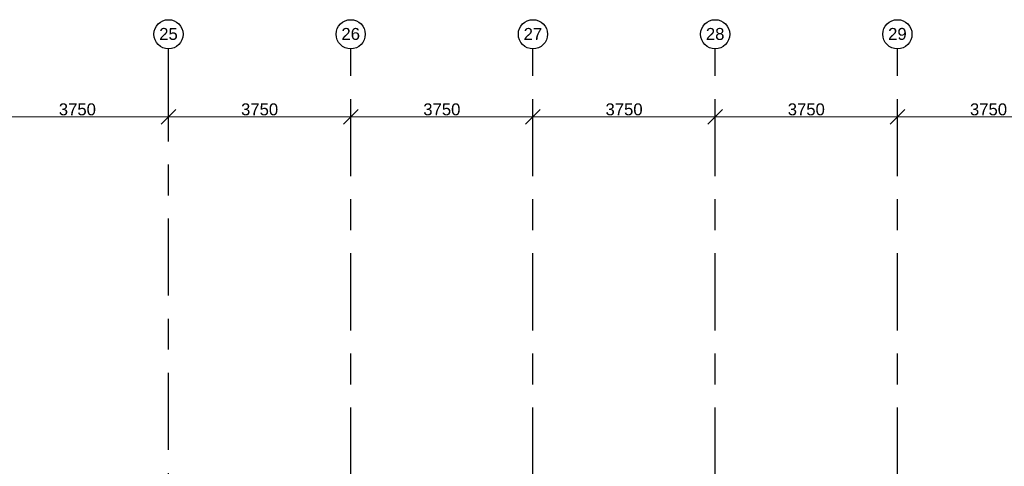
# Model space of a CAD drawing. Header units: millimetres. Extents: x -5940 to 121280, y -35718 to 26615.
# Tile 51 of 52: x 86938 to 107200, y 17423 to 26615. Entities that reach past the tile are written whole.
import ezdxf

# ---------------------------------------------------------------- set-up
doc = ezdxf.new("R2010")
doc.units = ezdxf.units.MM
doc.header["$LTSCALE"] = 100
doc.linetypes.add('Center', pattern=[31.75, 6.35, -4.7625, 15.875, -4.7625])
doc.layers.add('BL$7----_MAATVOERING', color=1, linetype='Continuous')
doc.layers.add('BL$7----_STRAMIEN', color=8, linetype='Continuous')
doc.styles.add('Arial_2', font='arial.ttf', dxfattribs={"height": 245.883234})
doc.dimstyles.new('2_5mm_stramien', dxfattribs={"dimscale": 304.8, "dimtxt": 250, "dimasz": 0.984252, "dimexe": 0.656168, "dimexo": 0.0625, "dimgap": 0.082021, "dimtad": 1, "dimdec": 0, "dimzin": 0, "dimdsep": 46, "dimtxsty": 'Arial_2', "dimblk1": 'OBLIQUE', "dimblk2": 'OBLIQUE', "dimsah": 1, "dimcen": 0.09, "dimdle": 0.82021, "dimazin": 0, "dimtfac": 1, "dimtdec": 4, "dimtix": 1, "dimtmove": 0, "dimatfit": 3, "dimfxl": 0.656168, "dimfxlon": 1, "dimtvp": 1, "dimtolj": 1, "dimtzin": 0, "dimlwd": 13, "dimlwe": 13, "dimarcsym": 2})

# ---------------------------------------------------------------- blocks, each defined once
blk = doc.blocks.new('Grid - r_3_0mm-7309776-_--_101 1e verdieping')
at = {"color": 0, "linetype": 'ByBlock', "lineweight": -2}
blk.add_circle((0, 0), 3, dxfattribs=at)
blk = doc.blocks.new('_Oblique')
at = {"color": 0, "linetype": 'ByBlock', "lineweight": -2}
blk.add_line((-0.5, -0.5), (0.5, 0.5), dxfattribs=at)
blk = doc.blocks.new('DIMBLOCK24-_--_101 1e verdieping')
at = {"layer": 'BL$7----_MAATVOERING', "color": 0, "lineweight": 13, "transparency": 16777216}
for p, q in [((86250, 24436), (86250, 24817)), ((90000, 24436), (90000, 24817)), ((86000, 24617), (90250, 24617))]:
    blk.add_line(p, q, dxfattribs=at)
at = {"layer": 'Defpoints', "color": 0, "transparency": 16777216}
for p in [(90000, 24617), (86250, 24417), (90000, 24417)]:
    blk.add_point(p, dxfattribs=at)
at = {"layer": 'BL$7----_MAATVOERING', "color": 0, "lineweight": 13, "transparency": 16777216, "xscale": 300, "yscale": 300, "zscale": 300, "rotation": 180}
blk.add_blockref('_Oblique', (86250, 24617), dxfattribs=at)
at = {"layer": 'BL$7----_MAATVOERING', "color": 0, "lineweight": 13, "transparency": 16777216, "xscale": 300, "yscale": 300, "zscale": 300}
blk.add_blockref('_Oblique', (90000, 24617), dxfattribs=at)
at = {"layer": 'BL$7----_MAATVOERING', "color": 0, "transparency": 16777216, "insert": (88125, 24768), "char_height": 245.9, "width": 904.62, "attachment_point": 5, "style": 'Arial_2'}
blk.add_mtext('\\A1;3750', dxfattribs=at)
blk = doc.blocks.new('DIMBLOCK25-_--_101 1e verdieping')
at = {"layer": 'BL$7----_MAATVOERING', "color": 0, "lineweight": 13, "transparency": 16777216}
for p, q in [((90000, 24436), (90000, 24817)), ((93750, 24436), (93750, 24817)), ((89750, 24617), (94000, 24617))]:
    blk.add_line(p, q, dxfattribs=at)
at = {"layer": 'Defpoints', "color": 0, "transparency": 16777216}
for p in [(93750, 24617), (90000, 24417), (93750, 24417)]:
    blk.add_point(p, dxfattribs=at)
at = {"layer": 'BL$7----_MAATVOERING', "color": 0, "lineweight": 13, "transparency": 16777216, "xscale": 300, "yscale": 300, "zscale": 300, "rotation": 180}
blk.add_blockref('_Oblique', (90000, 24617), dxfattribs=at)
at = {"layer": 'BL$7----_MAATVOERING', "color": 0, "lineweight": 13, "transparency": 16777216, "xscale": 300, "yscale": 300, "zscale": 300}
blk.add_blockref('_Oblique', (93750, 24617), dxfattribs=at)
at = {"layer": 'BL$7----_MAATVOERING', "color": 0, "transparency": 16777216, "insert": (91875, 24768), "char_height": 245.9, "width": 904.62, "attachment_point": 5, "style": 'Arial_2'}
blk.add_mtext('\\A1;3750', dxfattribs=at)
blk = doc.blocks.new('DIMBLOCK26-_--_101 1e verdieping')
at = {"layer": 'BL$7----_MAATVOERING', "color": 0, "lineweight": 13, "transparency": 16777216}
for p, q in [((93750, 24436), (93750, 24817)), ((97500, 24436), (97500, 24817)), ((93500, 24617), (97750, 24617))]:
    blk.add_line(p, q, dxfattribs=at)
at = {"layer": 'Defpoints', "color": 0, "transparency": 16777216}
for p in [(97500, 24617), (93750, 24417), (97500, 24417)]:
    blk.add_point(p, dxfattribs=at)
at = {"layer": 'BL$7----_MAATVOERING', "color": 0, "lineweight": 13, "transparency": 16777216, "xscale": 300, "yscale": 300, "zscale": 300, "rotation": 180}
blk.add_blockref('_Oblique', (93750, 24617), dxfattribs=at)
at = {"layer": 'BL$7----_MAATVOERING', "color": 0, "lineweight": 13, "transparency": 16777216, "xscale": 300, "yscale": 300, "zscale": 300}
blk.add_blockref('_Oblique', (97500, 24617), dxfattribs=at)
at = {"layer": 'BL$7----_MAATVOERING', "color": 0, "transparency": 16777216, "insert": (95625, 24768), "char_height": 245.9, "width": 904.62, "attachment_point": 5, "style": 'Arial_2'}
blk.add_mtext('\\A1;3750', dxfattribs=at)
blk = doc.blocks.new('DIMBLOCK27-_--_101 1e verdieping')
at = {"layer": 'BL$7----_MAATVOERING', "color": 0, "lineweight": 13, "transparency": 16777216}
for p, q in [((97500, 24436), (97500, 24817)), ((101250, 24436), (101250, 24817)), ((97250, 24617), (101500, 24617))]:
    blk.add_line(p, q, dxfattribs=at)
at = {"layer": 'Defpoints', "color": 0, "transparency": 16777216}
for p in [(101250, 24617), (97500, 24417), (101250, 24417)]:
    blk.add_point(p, dxfattribs=at)
at = {"layer": 'BL$7----_MAATVOERING', "color": 0, "lineweight": 13, "transparency": 16777216, "xscale": 300, "yscale": 300, "zscale": 300, "rotation": 180}
blk.add_blockref('_Oblique', (97500, 24617), dxfattribs=at)
at = {"layer": 'BL$7----_MAATVOERING', "color": 0, "lineweight": 13, "transparency": 16777216, "xscale": 300, "yscale": 300, "zscale": 300}
blk.add_blockref('_Oblique', (101250, 24617), dxfattribs=at)
at = {"layer": 'BL$7----_MAATVOERING', "color": 0, "transparency": 16777216, "insert": (99375, 24768), "char_height": 245.9, "width": 904.62, "attachment_point": 5, "style": 'Arial_2'}
blk.add_mtext('\\A1;3750', dxfattribs=at)
blk = doc.blocks.new('DIMBLOCK28-_--_101 1e verdieping')
at = {"layer": 'BL$7----_MAATVOERING', "color": 0, "lineweight": 13, "transparency": 16777216}
for p, q in [((101250, 24436), (101250, 24817)), ((105000, 24436), (105000, 24817)), ((101000, 24617), (105250, 24617))]:
    blk.add_line(p, q, dxfattribs=at)
at = {"layer": 'Defpoints', "color": 0, "transparency": 16777216}
for p in [(105000, 24617), (101250, 24417), (105000, 24417)]:
    blk.add_point(p, dxfattribs=at)
at = {"layer": 'BL$7----_MAATVOERING', "color": 0, "lineweight": 13, "transparency": 16777216, "xscale": 300, "yscale": 300, "zscale": 300, "rotation": 180}
blk.add_blockref('_Oblique', (101250, 24617), dxfattribs=at)
at = {"layer": 'BL$7----_MAATVOERING', "color": 0, "lineweight": 13, "transparency": 16777216, "xscale": 300, "yscale": 300, "zscale": 300}
blk.add_blockref('_Oblique', (105000, 24617), dxfattribs=at)
at = {"layer": 'BL$7----_MAATVOERING', "color": 0, "transparency": 16777216, "insert": (103125, 24768), "char_height": 245.9, "width": 904.62, "attachment_point": 5, "style": 'Arial_2'}
blk.add_mtext('\\A1;3750', dxfattribs=at)
blk = doc.blocks.new('DIMBLOCK29-_--_101 1e verdieping')
at = {"layer": 'BL$7----_MAATVOERING', "color": 0, "lineweight": 13, "transparency": 16777216}
for p, q in [((105000, 24436), (105000, 24817)), ((108750, 24436), (108750, 24817)), ((104750, 24617), (109000, 24617))]:
    blk.add_line(p, q, dxfattribs=at)
at = {"layer": 'Defpoints', "color": 0, "transparency": 16777216}
for p in [(108750, 24617), (105000, 24417), (108750, 24417)]:
    blk.add_point(p, dxfattribs=at)
at = {"layer": 'BL$7----_MAATVOERING', "color": 0, "lineweight": 13, "transparency": 16777216, "xscale": 300, "yscale": 300, "zscale": 300, "rotation": 180}
blk.add_blockref('_Oblique', (105000, 24617), dxfattribs=at)
at = {"layer": 'BL$7----_MAATVOERING', "color": 0, "lineweight": 13, "transparency": 16777216, "xscale": 300, "yscale": 300, "zscale": 300}
blk.add_blockref('_Oblique', (108750, 24617), dxfattribs=at)
at = {"layer": 'BL$7----_MAATVOERING', "color": 0, "transparency": 16777216, "insert": (106875, 24768), "char_height": 245.9, "width": 904.62, "attachment_point": 5, "style": 'Arial_2'}
blk.add_mtext('\\A1;3750', dxfattribs=at)

msp = doc.modelspace()

# ---------------------------------------------------------------- linework, layer by layer
at = {"layer": 'BL$7----_STRAMIEN', "linetype": 'Center'}
for p, q in [((90000, 25615.2), (90000, 26015.2)), ((93750, 25615.2), (93750, 26015.2)), ((97500, 25615.2), (97500, 26015.2)), ((101250, 25615.2), (101250, 26015.2)), ((105000, 25615.2), (105000, 26015.2)), ((90000, -11925.8), (90000, 25615.2)), ((93750, -25341.9), (93750, 25615.2)), ((97500, -25341.9), (97500, 25615.2)), ((101250, -25341.9), (101250, 25615.2)), ((105000, -25341.9), (105000, 25615.2))]:
    msp.add_line(p, q, dxfattribs=at)

# ---------------------------------------------------------------- block references
at = {"layer": 'BL$7----_STRAMIEN', "xscale": 99.99999999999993, "yscale": 99.99999999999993, "zscale": 99.99999999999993}
for p in [(90000, 26315.2), (93750, 26315.2), (97500, 26315.2), (101250, 26315.2), (105000, 26315.2)]:
    msp.add_blockref('Grid - r_3_0mm-7309776-_--_101 1e verdieping', p, dxfattribs=at)

# ---------------------------------------------------------------- texts
at = {"layer": 'BL$7----_STRAMIEN', "lineweight": 9, "char_height": 245.88, "width": 456, "attachment_point": 2, "line_spacing_factor": 0.938532, "style": 'Arial_2'}
for s, insert in [('25', (89999.9, 26445)), ('26', (93749.9, 26445)), ('27', (97499.9, 26445)), ('28', (101249.9, 26445)), ('29', (104999.9, 26445))]:
    msp.add_mtext(s, dxfattribs=dict(at, insert=insert))

# ---------------------------------------------------------------- dimensions: what is measured, and where the dimension line sits
at = {"layer": 'BL$7----_MAATVOERING'}
for base, p1, p2, picture, middle in [((90000, 24617.4), (86250, 24417.4), (90000, 24417.4), 'DIMBLOCK24-_--_101 1e verdieping', (88125, 24768)), ((93750, 24617.4), (90000, 24417.4), (93750, 24417.4), 'DIMBLOCK25-_--_101 1e verdieping', (91875, 24768)), ((97500, 24617.4), (93750, 24417.4), (97500, 24417.4), 'DIMBLOCK26-_--_101 1e verdieping', (95625, 24768)), ((101250, 24617.4), (97500, 24417.4), (101250, 24417.4), 'DIMBLOCK27-_--_101 1e verdieping', (99375, 24768)), ((105000, 24617.4), (101250, 24417.4), (105000, 24417.4), 'DIMBLOCK28-_--_101 1e verdieping', (103125, 24768)), ((108750, 24617.4), (105000, 24417.4), (108750, 24417.4), 'DIMBLOCK29-_--_101 1e verdieping', (106875, 24768))]:
    dim = msp.add_linear_dim(base=base, p1=p1, p2=p2, dimstyle='2_5mm_stramien', override={"dimpost": '<>', "dimfxl": 3750}, dxfattribs=at)
    dim.commit()
    dim.dimension.update_dxf_attribs({"geometry": picture, "text_midpoint": middle})

doc.saveas('drawing.dxf')
